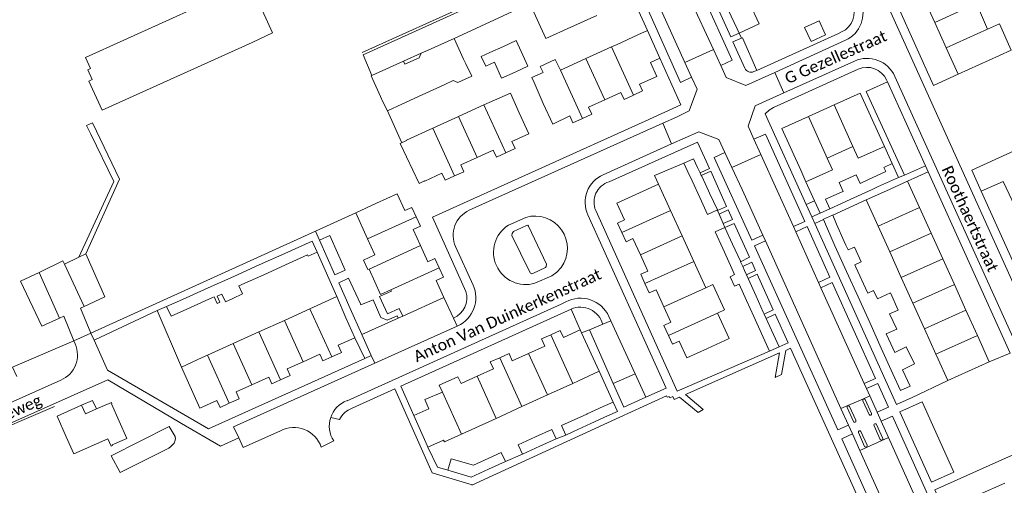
# Model space of a CAD drawing. Extents: x 177628 to 188968, y 384226 to 390673.
# Tile 130 of 256: x 183380 to 183598, y 385731 to 385833. Entities that reach past the tile are written whole.
import ezdxf

# ---------------------------------------------------------------- set-up
doc = ezdxf.new("R2010")
doc.units = 0
for name, color, linetype, lineweight in [('B01_F', 14, 'Continuous', 9), ('B01_T', 14, 'Continuous', 9), ('B02_F', 14, 'Continuous', 9), ('B02_T', 14, 'Continuous', 9), ('B07_D', 14, 'Continuous', 9), ('B11_F', 14, 'Continuous', 9), ('B11_S', 14, 'Continuous', 9), ('B14_F', 14, 'Continuous', 9), ('T03_F', 253, 'Continuous', 9), ('T03_T', 253, 'Continuous', 9), ('T04_F', 253, 'HAAG', 9), ('T04_T', 253, 'HAAG', 9), ('T05_F', 253, 'Continuous', 9), ('T05_T', 253, 'Continuous', 9), ('T22_D', 253, 'Continuous', 9), ('T22_T', 253, 'Continuous', 9), ('V00_F', 8, 'Continuous', 9), ('V00_T', 8, 'Continuous', 9), ('Z06', 7, 'Continuous', 9)]:
    doc.layers.add(name, color=color, linetype=linetype, lineweight=lineweight)
doc.styles.add('Legend', font='calibri.ttf')
doc.linetypes.add('HAAG', pattern='A,4,-1,[5,TOPOCAD.SHX,S=0.35,R=0,X=-0.35,Y=-0.35],-1', length=6)

msp = doc.modelspace()

# ---------------------------------------------------------------- linework, layer by layer
at = {"layer": 'B01_F', "linetype": 'Continuous'}
for points in [[(183493.565, 385820.731), (183494.03, 385819.646)], [(183459.927, 385772.332), (183461.635, 385768.565), (183464.228, 385769.741)], [(183537.113, 385763.058), (183532.332, 385760.879)]]:
    msp.add_lwpolyline(points, dxfattribs=at)
at = {"layer": 'B01_T', "linetype": 'Continuous'}
for points in [[(183431.759, 385828.473), (183436.27, 385830.61), (183426.87, 385851.36), (183428.26, 385852.16), (183427.17, 385854.52), (183423.92, 385866.13), (183422.13, 385865.62), (183410.98, 385890.31), (183403.12, 385886.73), (183404.74, 385883.18), (183401.2, 385881.53), (183404.02, 385875.41), (183405.172, 385871.241), (183401.726, 385869.779), (183400.65, 385871.69), (183386.112, 385865.129), (183387.091, 385862.959), (183375.215, 385857.599)], [(183376.37, 385854.991), (183376.87, 385855.218), (183379.658, 385849.075), (183408.756, 385862.28), (183420.394, 385836.635), (183394.995, 385825.108), (183396.088, 385822.7), (183395.488, 385822.428), (183396.474, 385820.256), (183395.728, 385819.918), (183398.64, 385813.502), (183431.759, 385828.473)], [(183582.483, 385832.895), (183579.849, 385838.71)], [(183591.681, 385837.062), (183594.18, 385831.406)], [(183582.483, 385832.895), (183585.034, 385827.263)], [(183516.926, 385830.133), (183519.045, 385831.101)], [(183519.045, 385831.101), (183521.828, 385825.01)], [(183516.926, 385830.133), (183512.345, 385828.04)], [(183511.11, 385827.474), (183505.478, 385824.893)], [(183512.345, 385828.04), (183511.11, 385827.474)], [(183587.667, 385821.449), (183585.034, 385827.263)], [(183505.478, 385824.893), (183499.846, 385822.311)], [(183515.955, 385816.81), (183517.995, 385817.742), (183517.31, 385819.242), (183521.109, 385820.977), (183519.709, 385824.042)], [(183521.828, 385825.01), (183519.709, 385824.042)], [(183596.802, 385825.586), (183587.667, 385821.449)], [(183494.03, 385819.646), (183496.038, 385814.96)], [(183482.975, 385814.651), (183488.802, 385817.288), (183490.714, 385812.951)], [(183504.7, 385811.642), (183506.766, 385812.586), (183506.046, 385814.162), (183509.62, 385815.794)], [(183509.62, 385815.794), (183513.183, 385817.422), (183513.893, 385815.868), (183515.955, 385816.81)], [(183570.212, 385808.095), (183566.065, 385817.273), (183560.325, 385814.68)], [(183477.351, 385812.106), (183482.975, 385814.651)], [(183496.038, 385814.96), (183498.155, 385810.439), (183501.915, 385812.247), (183502.625, 385810.694), (183504.7, 385811.642)], [(183560.325, 385814.68), (183554.641, 385812.112)], [(183471.676, 385809.538), (183477.351, 385812.106)], [(183487.777, 385804.078), (183489.829, 385805.016), (183489.106, 385806.597), (183492.839, 385808.304), (183490.714, 385812.951)], [(183554.641, 385812.112), (183548.755, 385809.452), (183552.894, 385800.291)], [(183465.843, 385806.899), (183471.676, 385809.538)], [(183465.88, 385806.814), (183465.843, 385806.899)], [(183571.394, 385805.491), (183570.212, 385808.095)], [(183481.436, 385803.066), (183484.986, 385804.689), (183485.7, 385803.128), (183487.777, 385804.078)], [(183564.445, 385805.492), (183558.751, 385802.934)], [(183564.445, 385805.492), (183565.588, 385802.924), (183571.394, 385805.491)], [(183476.471, 385798.975), (183478.546, 385799.924), (183477.858, 385801.43), (183481.436, 385803.066)], [(183469.898, 385797.846), (183469.861, 385797.926)], [(183469.898, 385797.846), (183473.681, 385799.575), (183474.39, 385798.024), (183476.471, 385798.975)], [(183521.496, 385797.182), (183512.328, 385793.004), (183514.033, 385789.262), (183512.486, 385788.557), (183513.43, 385786.486)], [(183567.361, 385793.69), (183571.872, 385795.729)], [(183576.51, 385797.825), (183571.872, 385795.729)], [(183579.145, 385791.998), (183576.51, 385797.825)], [(183459.263, 385792.988), (183463.793, 385795.049), (183465.486, 385791.33), (183467.044, 385792.039), (183467.995, 385789.95)], [(183567.361, 385793.69), (183569.996, 385787.861)], [(183454.657, 385790.843), (183459.263, 385792.988)], [(183579.145, 385791.998), (183581.697, 385786.352)], [(183457.274, 385785.072), (183454.657, 385790.843)], [(183467.995, 385789.95), (183468.925, 385787.905), (183467.327, 385787.178), (183468.957, 385783.597)], [(183569.996, 385787.861), (183572.548, 385782.216)], [(183457.274, 385785.072), (183458.881, 385781.527)], [(183513.43, 385786.486), (183514.356, 385784.453), (183515.86, 385785.139), (183517.5, 385781.541)], [(183581.697, 385786.352), (183584.249, 385780.707)], [(183468.957, 385783.597), (183470.575, 385780.04), (183472.13, 385780.747), (183473.071, 385778.678)], [(183517.5, 385781.541), (183519.125, 385777.974), (183517.574, 385777.267), (183518.515, 385775.203)], [(183572.548, 385782.216), (183575.101, 385776.571)], [(183584.249, 385780.707), (183586.833, 385774.992)], [(183473.071, 385778.678), (183474.013, 385776.608), (183472.439, 385775.892), (183474.14, 385772.153)], [(183575.101, 385776.571), (183577.673, 385770.88)], [(183518.515, 385775.203), (183519.456, 385773.137), (183520.966, 385773.825), (183522.678, 385770.067)], [(183586.833, 385774.992), (183589.386, 385769.344)], [(183444.552, 385769.658), (183450.457, 385772.341)], [(183450.457, 385772.341), (183452.476, 385767.678)], [(183462.517, 385773.506), (183462.381, 385773.804)], [(183474.14, 385772.153), (183465.019, 385768.003)], [(183444.552, 385769.658), (183438.903, 385767.092)], [(183465.019, 385768.003), (183464.228, 385769.741)], [(183522.678, 385770.067), (183524.225, 385766.673), (183522.689, 385765.973), (183523.7, 385763.754)], [(183577.673, 385770.88), (183580.227, 385765.231)], [(183452.476, 385767.678), (183454.474, 385763.26)], [(183589.386, 385769.344), (183591.906, 385763.771)], [(183438.903, 385767.092), (183433.254, 385764.526)], [(183433.254, 385764.526), (183427.606, 385761.96)], [(183454.474, 385763.26), (183450.791, 385761.594), (183451.502, 385760.022), (183449.35, 385759.049)], [(183492.803, 385759.81), (183496.379, 385761.427), (183495.671, 385762.994), (183497.725, 385763.923)], [(183497.725, 385763.923), (183499.779, 385764.852), (183500.529, 385763.334), (183504.193, 385765.025)], [(183504.193, 385765.025), (183504.518, 385764.321)], [(183504.518, 385764.321), (183508.429, 385755.847)], [(183523.7, 385763.754), (183524.571, 385761.844), (183526.08, 385762.532), (183527.779, 385758.804), (183532.332, 385760.879)], [(183580.227, 385765.231), (183582.757, 385759.634)], [(183591.906, 385763.771), (183594.541, 385757.943)], [(183427.606, 385761.96), (183421.957, 385759.393)], [(183416.17, 385756.751), (183420.776, 385758.857)], [(183421.957, 385759.393), (183420.776, 385758.857)], [(183449.35, 385759.049), (183447.381, 385758.158), (183446.712, 385759.636), (183443.029, 385757.97)], [(183481.478, 385754.739), (183485.054, 385756.356), (183484.356, 385757.9), (183486.444, 385758.844)], [(183486.444, 385758.844), (183488.507, 385759.777), (183489.224, 385758.191), (183492.803, 385759.81)], [(183582.757, 385759.634), (183583.272, 385758.496)], [(183426.744, 385748.808), (183424.717, 385747.882), (183424.02, 385749.408), (183420.222, 385747.673), (183416.17, 385756.751)], [(183443.029, 385757.97), (183439.497, 385756.372), (183440.164, 385754.898), (183438.042, 385753.938)], [(183585.392, 385753.807), (183583.272, 385758.496)], [(183594.541, 385757.943), (183585.392, 385753.807)], [(183438.042, 385753.938), (183436.102, 385753.061), (183435.433, 385754.539), (183431.721, 385752.86)], [(183473.784, 385751.241), (183473.085, 385752.788), (183477.209, 385754.653), (183477.902, 385753.122), (183481.478, 385754.739)], [(183508.429, 385755.847), (183503.861, 385753.739)], [(183431.721, 385752.86), (183428.229, 385751.28), (183428.882, 385749.785), (183426.744, 385748.808)], [(183502.592, 385753.161), (183496.998, 385750.613)], [(183503.861, 385753.739), (183502.592, 385753.161)], [(183467.489, 385746.064), (183470.816, 385747.533), (183469.91, 385749.584), (183473.784, 385751.241)], [(183496.998, 385750.613), (183491.345, 385748.039)], [(183390.717, 385741.393), (183388.701, 385745.969), (183394.122, 385748.357)], [(183394.122, 385748.357), (183396.532, 385749.424), (183397.384, 385747.524)], [(183394.122, 385748.357), (183394.96, 385746.456), (183397.384, 385747.524)], [(183397.384, 385747.524), (183400.702, 385748.986), (183400.83, 385748.695), (183400.731, 385748.651), (183404.093, 385741.019)], [(183491.345, 385748.039), (183485.675, 385745.457)], [(183470.392, 385739.49), (183467.489, 385746.064)], [(183485.675, 385745.457), (183477.984, 385741.954)], [(183390.717, 385741.393), (183392.395, 385737.601), (183399.933, 385740.941), (183400.642, 385739.34), (183400.935, 385739.47), (183400.882, 385739.589), (183404.093, 385741.019)], [(183477.984, 385741.954), (183474.224, 385740.242), (183474.043, 385740.643), (183470.596, 385739.088)], [(183470.596, 385739.088), (183470.392, 385739.49)], [(183592.289, 385728.615), (183597.941, 385731.172)]]:
    msp.add_lwpolyline(points, dxfattribs=at)
at = {"layer": 'B02_F', "linetype": 'Continuous'}
for points in [[(183539.287, 385830.525), (183538.856, 385831.452)], [(183543.764, 385832.592), (183539.287, 385830.525)], [(183478.938, 385823.752), (183480.264, 385821.018)], [(183461.642, 385813.361), (183460.652, 385815.381)], [(183527.101, 385801.783), (183529.249, 385802.762), (183530.147, 385800.833)], [(183527.996, 385799.861), (183527.101, 385801.783)], [(183530.147, 385800.833), (183530.68, 385799.69)], [(183567.737, 385798.109), (183571.664, 385799.935), (183571.237, 385800.878), (183573.123, 385801.7)], [(183528.905, 385797.911), (183527.996, 385799.861)], [(183530.68, 385799.69), (183530.954, 385799.101)], [(183530.954, 385799.101), (183531.037, 385798.924)], [(183562.087, 385795.486), (183562.278, 385795.572), (183561.38, 385797.52), (183565.171, 385799.259), (183566.013, 385797.308), (183567.737, 385798.109)], [(183568.674, 385796.015), (183563.016, 385793.41)], [(183569.89, 385796.575), (183568.674, 385796.015)], [(183559.364, 385791.754), (183558.407, 385793.819), (183562.087, 385795.486)], [(183563.016, 385793.41), (183561.875, 385792.885)], [(183446.172, 385782.145), (183445.039, 385784.586), (183439.024, 385781.882)], [(183439.024, 385781.882), (183433.364, 385779.338)], [(183444.185, 385781.243), (183446.172, 385782.145)], [(183433.364, 385779.338), (183427.706, 385776.795)], [(183539.634, 385780.05), (183539.574, 385780.187)], [(183540.097, 385779.003), (183539.634, 385780.05)], [(183540.493, 385778.108), (183540.097, 385779.003)], [(183427.706, 385776.795), (183422.048, 385774.252)], [(183540.908, 385777.168), (183540.493, 385778.108)], [(183541.271, 385776.347), (183540.908, 385777.168)], [(183422.048, 385774.252), (183416.388, 385771.708)], [(183453.429, 385769.716), (183450.899, 385775.373)], [(183417.351, 385769.578), (183423.001, 385772.143)], [(183423.001, 385772.143), (183423.37, 385772.311)], [(183416.388, 385771.708), (183412.91, 385770.145)], [(183412.91, 385770.145), (183413.877, 385768.001), (183417.351, 385769.578)], [(183456.008, 385763.95), (183453.429, 385769.716)], [(183542.524, 385767.965), (183543.555, 385765.697)], [(183544.844, 385768.492), (183544.645, 385768.93)], [(183545.298, 385767.495), (183544.844, 385768.492)], [(183545.679, 385766.657), (183545.298, 385767.495)], [(183543.555, 385765.697), (183546.028, 385760.26)], [(183548.148, 385761.23), (183545.679, 385766.657)], [(183546.028, 385760.26), (183548.148, 385761.23)]]:
    msp.add_lwpolyline(points, dxfattribs=at)
at = {"layer": 'B02_T', "linetype": 'Continuous'}
for points in [[(183502.175, 385831.852), (183496.614, 385829.321), (183493.165, 385836.899), (183498.735, 385839.434)], [(183536.897, 385835.663), (183538.856, 385831.452)], [(183507.869, 385834.443), (183502.175, 385831.852)], [(183558.4, 385830.108), (183556.948, 385833.256), (183553.756, 385831.783), (183555.208, 385828.635), (183558.4, 385830.108)], [(183476.368, 385829.351), (183470.651, 385826.756)], [(183478.435, 385824.798), (183476.368, 385829.351)], [(183489.837, 385821.925), (183492.67, 385823.207), (183490.109, 385828.863), (183487.308, 385827.595)], [(183470.651, 385826.756), (183469.128, 385826.064)], [(183487.308, 385827.595), (183484.289, 385826.228)], [(183465.203, 385824.311), (183458.228, 385821.151)], [(183465.487, 385823.671), (183465.203, 385824.311)], [(183469.128, 385826.064), (183468.683, 385825.099), (183465.487, 385823.671)], [(183478.938, 385823.752), (183478.435, 385824.798)], [(183485.26, 385824.083), (183486.85, 385820.572), (183489.837, 385821.925)], [(183458.228, 385821.151), (183458.054, 385821.072), (183460.099, 385816.509)], [(183468.509, 385816.515), (183474.184, 385819.113)], [(183474.184, 385819.113), (183474.333, 385819.181)], [(183460.099, 385816.509), (183460.652, 385815.381)], [(183464.858, 385814.843), (183468.509, 385816.515)], [(183574.53, 385798.61), (183573.123, 385801.7)], [(183530.615, 385794.242), (183528.905, 385797.911)], [(183531.037, 385798.924), (183532.555, 385795.665)], [(183569.89, 385796.575), (183574.53, 385798.61)], [(183534.498, 385791.495), (183532.359, 385790.499), (183530.615, 385794.242)], [(183532.555, 385795.665), (183532.767, 385795.211)], [(183532.767, 385795.211), (183534.498, 385791.495)], [(183559.364, 385791.754), (183561.875, 385792.885)], [(183536.177, 385787.619), (183534.013, 385786.606), (183535.695, 385782.926)], [(183537.874, 385783.907), (183536.177, 385787.619)], [(183535.695, 385782.926), (183537.401, 385779.193)], [(183539.574, 385780.187), (183537.874, 385783.907)], [(183563.006, 385777.914), (183560.446, 385783.562)], [(183562.516, 385784.521), (183562.525, 385784.501)], [(183562.525, 385784.501), (183562.896, 385783.683)], [(183543.044, 385772.449), (183541.271, 385776.347)], [(183565.566, 385772.265), (183563.006, 385777.914)], [(183539.28, 385775.098), (183540.919, 385771.494)], [(183544.645, 385768.93), (183543.044, 385772.449)], [(183568.135, 385766.597), (183565.566, 385772.265)], [(183540.919, 385771.494), (183542.524, 385767.965)], [(183456.008, 385763.95), (183464.054, 385767.569)], [(183570.694, 385760.95), (183568.135, 385766.597)], [(183573.246, 385755.32), (183570.694, 385760.95)], [(183575.395, 385756.183), (183577.046, 385752.54), (183574.939, 385751.585), (183573.246, 385755.32)], [(183505.736, 385746.435), (183509.282, 385748.055)], [(183509.282, 385748.055), (183511.498, 385749.044)], [(183511.498, 385749.044), (183512.443, 385746.932)], [(183510.228, 385745.984), (183506.59, 385744.321)], [(183510.228, 385745.984), (183512.443, 385746.932)], [(183500.099, 385743.86), (183501.02, 385741.776)], [(183506.59, 385744.321), (183502.769, 385742.575)], [(183491.458, 385737.531), (183490.507, 385739.608), (183494.368, 385741.375)], [(183494.368, 385741.375), (183497.972, 385743.025), (183498.922, 385740.949)], [(183501.02, 385741.776), (183502.769, 385742.575)], [(183495.311, 385739.295), (183491.458, 385737.531)], [(183498.922, 385740.949), (183495.311, 385739.295)], [(183487.699, 385735.925), (183486.792, 385737.907), (183483.08, 385736.207)], [(183483.08, 385736.207), (183480.625, 385735.083)], [(183483.977, 385734.221), (183487.699, 385735.925)], [(183480.141, 385732.465), (183483.977, 385734.221)]]:
    msp.add_lwpolyline(points, dxfattribs=at)
at = {"layer": 'B07_D', "linetype": 'Continuous'}
for points in [[(183582.483, 385832.895), (183591.681, 385837.062)], [(183585.034, 385827.263), (183594.18, 385831.406)], [(183511.11, 385827.474), (183515.955, 385816.81)], [(183505.478, 385824.893), (183509.62, 385815.794)], [(183499.846, 385822.311), (183504.7, 385811.642)], [(183482.975, 385814.651), (183487.777, 385804.078)], [(183564.445, 385805.492), (183560.325, 385814.68)], [(183477.351, 385812.106), (183481.436, 385803.066)], [(183554.641, 385812.112), (183558.751, 385802.934)], [(183471.676, 385809.538), (183476.471, 385798.975)], [(183513.43, 385786.486), (183524.154, 385791.373)], [(183579.145, 385791.998), (183569.996, 385787.861)], [(183467.995, 385789.95), (183457.274, 385785.072)], [(183517.5, 385781.541), (183526.729, 385785.746)], [(183581.697, 385786.352), (183572.548, 385782.216)], [(183468.957, 385783.597), (183457.604, 385778.427)], [(183584.249, 385780.707), (183575.101, 385776.571)], [(183473.071, 385778.678), (183462.381, 385773.804)], [(183518.515, 385775.203), (183529.305, 385780.119)], [(183522.678, 385770.067), (183531.98, 385774.273)], [(183577.673, 385770.88), (183586.833, 385774.992)], [(183449.35, 385759.049), (183444.552, 385769.658)], [(183523.7, 385763.754), (183534.527, 385768.708)], [(183580.227, 385765.231), (183589.386, 385769.344)], [(183443.029, 385757.97), (183438.903, 385767.092)], [(183438.042, 385753.938), (183433.254, 385764.526)], [(183502.592, 385753.161), (183497.725, 385763.923)], [(183591.906, 385763.771), (183582.757, 385759.634)], [(183431.721, 385752.86), (183427.606, 385761.96)], [(183426.744, 385748.808), (183421.957, 385759.393)], [(183486.444, 385758.844), (183491.345, 385748.039)], [(183492.803, 385759.81), (183496.998, 385750.613)], [(183485.675, 385745.457), (183481.478, 385754.739)], [(183477.984, 385741.954), (183473.784, 385751.241)]]:
    msp.add_lwpolyline(points, dxfattribs=at)
at = {"layer": 'B11_F', "linetype": 'Continuous'}
for points in [[(183496.029, 385821.81), (183495.395, 385823.146), (183498.722, 385824.702), (183499.846, 385822.311)], [(183493.565, 385820.731), (183496.029, 385821.81)], [(183469.861, 385797.926), (183468.625, 385797.345), (183464.486, 385806.159), (183465.88, 385806.814)], [(183554.063, 385797.71), (183559.917, 385800.342), (183558.751, 385802.934)], [(183552.894, 385800.291), (183554.063, 385797.71)]]:
    msp.add_lwpolyline(points, dxfattribs=at)
at = {"layer": 'B11_S', "linetype": 'Continuous'}
for points in [[(183596.802, 385825.586), (183599.391, 385826.73), (183596.811, 385832.569), (183594.18, 385831.406)], [(183521.496, 385797.182), (183524.154, 385791.373)], [(183524.154, 385791.373), (183526.729, 385785.746)], [(183526.729, 385785.746), (183529.305, 385780.119)], [(183457.604, 385778.427), (183457.327, 385778.31), (183456.389, 385780.418), (183458.881, 385781.527)], [(183462.381, 385773.804), (183460.137, 385772.795), (183457.604, 385778.427)], [(183529.305, 385780.119), (183531.98, 385774.273)], [(183531.98, 385774.273), (183533.521, 385774.983), (183536.082, 385769.424), (183534.527, 385768.708)], [(183462.517, 385773.506), (183459.927, 385772.332)], [(183534.527, 385768.708), (183537.113, 385763.058)]]:
    msp.add_lwpolyline(points, dxfattribs=at)
at = {"layer": 'B14_F', "linetype": 'Continuous'}
for points in [[(183543.764, 385832.592), (183541.616, 385837.158), (183541.13, 385836.927), (183540.878, 385837.454)], [(183485.26, 385824.083), (183483.352, 385823.219), (183482.381, 385825.364), (183484.289, 385826.228)], [(183474.333, 385819.181), (183476.201, 385820.084), (183477.198, 385819.634), (183480.264, 385821.018)], [(183464.858, 385814.843), (183461.642, 385813.361)], [(183559.965, 385790.294), (183559.951, 385790.328), (183557.906, 385789.412), (183557.929, 385789.359)], [(183557.929, 385789.359), (183560.446, 385783.562)], [(183560.795, 385788.329), (183559.965, 385790.294)], [(183560.795, 385788.329), (183562.516, 385784.521)], [(183446.667, 385784.824), (183448.941, 385785.832), (183450.649, 385781.979)], [(183448.384, 385780.95), (183446.667, 385784.824)], [(183565.09, 385778.856), (183564.855, 385779.373), (183566.227, 385779.992), (183564.746, 385783.274), (183563.365, 385782.651), (183562.896, 385783.683)], [(183439.992, 385779.74), (183444.035, 385781.575), (183444.185, 385781.243)], [(183450.649, 385781.979), (183452.347, 385778.147), (183450.073, 385777.139), (183448.384, 385780.95)], [(183434.342, 385777.175), (183439.992, 385779.74)], [(183537.401, 385779.193), (183538.295, 385777.186)], [(183567.657, 385773.21), (183565.09, 385778.856)], [(183428.877, 385774.694), (183434.342, 385777.175)], [(183455.71, 385770.757), (183453.071, 385776.387), (183450.899, 385775.373)], [(183538.295, 385777.186), (183537.324, 385776.732), (183538.28, 385774.654), (183539.28, 385775.098)], [(183429.667, 385772.955), (183428.877, 385774.694)], [(183423.37, 385772.311), (183424.041, 385770.832), (183424.633, 385771.101), (183424.032, 385772.425), (183425.088, 385772.905), (183425.875, 385771.171), (183427.554, 385771.937)], [(183427.554, 385771.937), (183429.667, 385772.955)], [(183572.478, 385768.54), (183574.448, 385769.374), (183572.761, 385773.136), (183569.871, 385771.825), (183568.995, 385773.713), (183567.701, 385773.113), (183567.657, 385773.21)], [(183464.054, 385767.569), (183463.776, 385768.12), (183461.588, 385767.132), (183460.191, 385767.722), (183458.505, 385771.632), (183455.814, 385770.535), (183455.71, 385770.757)], [(183572.799, 385761.895), (183571.806, 385764.082), (183574.111, 385765.132), (183572.478, 385768.54)], [(183575.395, 385756.183), (183578.046, 385757.476), (183576.211, 385761.238), (183573.663, 385759.995), (183572.799, 385761.895)], [(183500.099, 385743.86), (183505.651, 385746.396)], [(183505.651, 385746.396), (183505.736, 385746.435)], [(183402.613, 385733.533), (183400.663, 385737.211), (183413.466, 385743.685), (183414.765, 385741.422), (183414.834, 385740.906), (183414.748, 385740.39), (183414.542, 385739.947), (183414.289, 385739.672), (183413.818, 385739.229), (183413.373, 385738.859), (183402.613, 385733.533)], [(183475.022, 385734.008), (183475.722, 385736.505), (183480.625, 385735.083)], [(183480.141, 385732.465), (183475.022, 385734.008)]]:
    msp.add_lwpolyline(points, dxfattribs=at)
at = {"layer": 'T03_F', "linetype": 'Continuous'}
for points in [[(183454.657, 385790.843), (183445.782, 385786.813)], [(183445.782, 385786.813), (183396.178, 385764.291)], [(183392.384, 385762.595), (183378.905, 385756.755), (183379.849, 385754.659)]]:
    msp.add_lwpolyline(points, dxfattribs=at)
at = {"layer": 'T03_T', "linetype": 'Continuous'}
msp.add_lwpolyline([(183456.11, 385826.21), (183496.92, 385844.71), (183495.39, 385847.94)], dxfattribs=at)
at = {"layer": 'T04_F', "linetype": 'HAAG'}
for points in [[(183543.212, 385822.302), (183540.076, 385829.49)], [(183597.575, 385797.759), (183604.046, 385784.053)], [(183416.17, 385756.751), (183410.85, 385769.29)]]:
    msp.add_lwpolyline(points, dxfattribs=at)
at = {"layer": 'T04_T', "linetype": 'HAAG'}
for points in [[(183519.045, 385831.101), (183515.268, 385839.57)], [(183561.22, 385830.448), (183543.212, 385822.302)], [(183518.555, 385811.09), (183526.437, 385814.652)], [(183508.429, 385755.847), (183511.498, 385749.044)], [(183399.907, 385753.937), (183416.217, 385744.326)], [(183585.392, 385753.807), (183577.375, 385749.998), (183574.862, 385748.88)]]:
    msp.add_lwpolyline(points, dxfattribs=at)
at = {"layer": 'T05_F', "linetype": 'Continuous'}
for points in [[(183539.287, 385830.525), (183539.812, 385829.38)], [(183540.076, 385829.49), (183539.812, 385829.38)], [(183461.642, 385813.361), (183464.796, 385806.425)], [(183527.101, 385801.783), (183520.615, 385799.092), (183521.496, 385797.182)], [(183567.361, 385793.69), (183559.965, 385790.294)], [(183534.498, 385791.495), (183534.56, 385791.351)], [(183534.56, 385791.351), (183534.905, 385790.555)], [(183534.905, 385790.555), (183535.799, 385788.491)], [(183535.799, 385788.491), (183536.177, 385787.619)], [(183450.457, 385772.341), (183446.172, 385782.145)], [(183546.028, 385760.26), (183525.65, 385751.49)], [(183388.167, 385748.062), (183370.944, 385740.676)], [(183501.02, 385741.776), (183498.922, 385740.949)], [(183475.022, 385734.008), (183472.676, 385734.672), (183470.596, 385739.088)], [(183491.458, 385737.531), (183487.699, 385735.925)]]:
    msp.add_lwpolyline(points, dxfattribs=at)
at = {"layer": 'T05_T', "linetype": 'Continuous'}
for points in [[(183493.111, 385837.04), (183476.368, 385829.351)], [(183571.394, 385805.491), (183573.123, 385801.7)], [(183554.063, 385797.71), (183555.966, 385793.505)], [(183555.966, 385793.505), (183557.2, 385790.78)], [(183557.2, 385790.78), (183559.364, 385791.754)]]:
    msp.add_lwpolyline(points, dxfattribs=at)
at = {"layer": 'T22_D', "linetype": 'Continuous'}
for points in [[(183392.384, 385762.595), (183396.178, 385764.291)], [(183458.095, 385759.317), (183456.665, 385758.665)]]:
    msp.add_lwpolyline(points, dxfattribs=at)
at = {"layer": 'T22_T', "linetype": 'Continuous'}
for points in [[(183580.445, 385801.197), (183581.053, 385799.853)], [(183556.003, 385788.481), (183555.337, 385789.961)]]:
    msp.add_lwpolyline(points, dxfattribs=at)
at = {"layer": 'V00_F', "linetype": 'Continuous'}
for points in [[(183539.287, 385830.525), (183537.447, 385829.706)], [(183539.812, 385829.38), (183537.945, 385828.601)], [(183533.616, 385826.881), (183527.343, 385824.039)], [(183547.212, 385821.852), (183549.191, 385817.308)], [(183572.054, 385819.729), (183567.366, 385817.615), (183575.849, 385799.187)], [(183395.094, 385781.779), (183402.516, 385798.259), (183396.546, 385810.733), (183395.242, 385810.149), (183396.145, 385808.176), (183401.226, 385797.746), (183393.485, 385781.013)], [(183524.408, 385806.057), (183522.451, 385810.635)], [(183544.112, 385803.729), (183537.693, 385800.858)], [(183532.753, 385800.623), (183530.68, 385799.69)], [(183575.849, 385799.187), (183580.445, 385801.197)], [(183530.954, 385799.101), (183533.027, 385800.017)], [(183574.53, 385798.61), (183575.849, 385799.187)], [(183576.51, 385797.825), (183581.053, 385799.853)], [(183592.77, 385795.6), (183597.575, 385797.759)], [(183601.019, 385777.346), (183592.77, 385795.6)], [(183534.56, 385791.351), (183536.533, 385792.258)], [(183536.886, 385791.476), (183534.905, 385790.555)], [(183555.966, 385793.505), (183554.118, 385792.668)], [(183537.832, 385789.384), (183535.799, 385788.491)], [(183557.2, 385790.78), (183555.337, 385789.961)], [(183557.929, 385789.359), (183556.003, 385788.481)], [(183492.833, 385787.893), (183492.648, 385788.091), (183492.366, 385788.024), (183489.51, 385786.721), (183489.191, 385786.308), (183489.151, 385785.852), (183492.966, 385778.015), (183493.23, 385777.532), (183493.504, 385777.379), (183493.76, 385777.43), (183496.542, 385778.795), (183496.675, 385778.985), (183496.752, 385779.499), (183492.833, 385787.893)], [(183536.177, 385787.619), (183538.228, 385788.507)], [(183551.293, 385787.797), (183553.828, 385788.907)], [(183551.825, 385786.617), (183554.321, 385787.811)], [(183446.667, 385784.824), (183445.782, 385786.813)], [(183544.556, 385785.867), (183542.09, 385784.802)], [(183545.103, 385784.652), (183542.663, 385783.536)], [(183393.485, 385781.013), (183390.318, 385779.488)], [(183393.485, 385781.013), (183395.094, 385781.779)], [(183394.68, 385770.149), (183399.295, 385772.278), (183395.094, 385781.779)], [(183541.612, 385781.018), (183539.634, 385780.05)], [(183390.318, 385779.488), (183389.991, 385780.213), (183384.733, 385777.694)], [(183394.68, 385770.149), (183390.318, 385779.488)], [(183540.097, 385779.003), (183542.093, 385779.955)], [(183384.733, 385777.694), (183380.667, 385775.746), (183385.328, 385765.825), (183389.275, 385767.608)], [(183389.275, 385767.608), (183384.733, 385777.694)], [(183542.934, 385778.093), (183540.908, 385777.168)], [(183541.271, 385776.347), (183543.295, 385777.294)], [(183556.856, 385775.455), (183559.355, 385776.628)], [(183557.378, 385774.297), (183559.881, 385775.458)], [(183396.178, 385764.291), (183393.879, 385769.779), (183394.68, 385770.149)], [(183412.91, 385770.145), (183410.85, 385769.29)], [(183389.275, 385767.608), (183390.188, 385768.02), (183392.384, 385762.595)], [(183410.85, 385769.29), (183396.873, 385762.741)], [(183546.843, 385769.442), (183544.844, 385768.492)], [(183545.298, 385767.495), (183547.299, 385768.434)], [(183509.2, 385766.233), (183510.98, 385767.021)], [(183456.008, 385763.95), (183458.095, 385759.317)], [(183511.527, 385753.168), (183506.234, 385765.022)], [(183550.67, 385760.973), (183549.62, 385760.466), (183548.654, 385755.126), (183547.244, 385754.503), (183548.203, 385759.911), (183527.462, 385750.72), (183531.369, 385747.43), (183530.279, 385746.755), (183526.104, 385750.13), (183524.985, 385749.616), (183524.685, 385750.269), (183524.038, 385749.972), (183523.881, 385750.314), (183523.419, 385750.102), (183523.276, 385750.415)], [(183548.148, 385761.23), (183550.143, 385762.139)], [(183516.336, 385755.317), (183511.527, 385753.168)], [(183467.489, 385746.064), (183464.624, 385752.57)], [(183518.71, 385750.13), (183513.883, 385747.892), (183511.527, 385753.168)], [(183569.424, 385754.258), (183566.905, 385753.16)], [(183567.417, 385752.024), (183569.912, 385753.173)], [(183512.971, 385745.75), (183480.323, 385730.692), (183480.343, 385730.778), (183471.521, 385733.452), (183463.28, 385751.963)], [(183568.151, 385750.395), (183566.766, 385749.767)], [(183566.766, 385749.767), (183561.785, 385747.618)], [(183569.773, 385746.797), (183570.644, 385744.862)], [(183563.436, 385743.954), (183564.311, 385742.012)], [(183572.285, 385741.221), (183565.96, 385738.35)]]:
    msp.add_lwpolyline(points, dxfattribs=at)
at = {"layer": 'V00_T', "linetype": 'Continuous'}
for points in [[(183544.725, 385897.224), (183608.523, 385756.063)], [(183496.981, 385844.23), (183456.28, 385825.74), (183458.228, 385821.151)], [(183519.17, 385842.157), (183527.343, 385824.039)], [(183516.761, 385841.075), (183526.37, 385819.59), (183528.811, 385820.785)], [(183528.541, 385837.893), (183533.616, 385826.881)], [(183531.183, 385839.051), (183537.751, 385824.52), (183535.232, 385823.385)], [(183537.447, 385829.706), (183533.412, 385838.658)], [(183587.667, 385821.449), (183582.2, 385818.98), (183574.384, 385836.299)], [(183561.942, 385830.775), (183561.22, 385830.448)], [(183540.577, 385822.763), (183537.945, 385828.601)], [(183562.783, 385828.935), (183547.212, 385821.852)], [(183533.616, 385826.881), (183535.232, 385823.385)], [(183592.77, 385795.6), (183590.66, 385800.27), (183610.37, 385809.21), (183602.486, 385826.618)], [(183465.203, 385824.311), (183469.128, 385826.064)], [(183526.437, 385814.652), (183521.828, 385825.01)], [(183527.343, 385824.039), (183528.811, 385820.785)], [(183564.767, 385824.334), (183549.191, 385817.308)], [(183547.212, 385821.852), (183540.757, 385818.977), (183536.461, 385820.725), (183535.232, 385823.385)], [(183543.212, 385822.302), (183542.57, 385822.012)], [(183546.87, 385814.13), (183565.566, 385822.544)], [(183522.451, 385810.635), (183525.475, 385811.997), (183528.294, 385813.336), (183530.012, 385818.121), (183528.811, 385820.785)], [(183571.855, 385820.169), (183572.054, 385819.729)], [(183572.054, 385819.729), (183580.445, 385801.197)], [(183605.774, 385750.03), (183573.687, 385820.968)], [(183549.191, 385817.308), (183542.877, 385814.46), (183541.333, 385810), (183542.583, 385807.131)], [(183545.09, 385812.72), (183545.902, 385813.524), (183546.87, 385814.13)], [(183478.99, 385773.47), (183471.62, 385789.88), (183518.555, 385811.09)], [(183554.118, 385792.668), (183545.09, 385812.72)], [(183479.722, 385791.391), (183522.451, 385810.635)], [(183524.408, 385806.057), (183530.419, 385808.755), (183534.791, 385806.994), (183536.14, 385804.143)], [(183542.583, 385807.131), (183545.13, 385808.23), (183553.828, 385788.907)], [(183544.112, 385803.729), (183542.583, 385807.131)], [(183509.252, 385799.256), (183524.408, 385806.057)], [(183510.589, 385797.69), (183530.109, 385806.474), (183532.753, 385800.623)], [(183536.14, 385804.143), (183533.82, 385803.05), (183542.09, 385784.802)], [(183537.693, 385800.858), (183536.14, 385804.143)], [(183551.293, 385787.797), (183544.112, 385803.729)], [(183544.556, 385785.867), (183539.995, 385795.992), (183537.693, 385800.858)], [(183533.027, 385800.017), (183536.533, 385792.258)], [(183581.053, 385799.853), (183599.16, 385759.86), (183594.541, 385757.943)], [(183536.886, 385791.476), (183537.832, 385789.384)], [(183555.337, 385789.961), (183554.118, 385792.668)], [(183492.18, 385789.83), (183488.355, 385788.138)], [(183518.71, 385750.13), (183523.18, 385752.15), (183505.899, 385790.395)], [(183525.65, 385751.49), (183507.65, 385791.33)], [(183538.228, 385788.507), (183541.612, 385781.018)], [(183551.825, 385786.617), (183551.293, 385787.797)], [(183554.321, 385787.811), (183559.355, 385776.628)], [(183574.862, 385748.88), (183574.03, 385748.51), (183573.28, 385750.11), (183556.003, 385788.481)], [(183545.103, 385784.652), (183544.556, 385785.867)], [(183556.856, 385775.455), (183551.825, 385786.617)], [(183480.564, 385774.895), (183476.71, 385783.367)], [(183542.663, 385783.536), (183561.078, 385742.901), (183563.436, 385743.954)], [(183561.785, 385747.618), (183545.103, 385784.652)], [(183497.947, 385776.897), (183499.07, 385777.713), (183499.999, 385778.745)], [(183542.093, 385779.955), (183542.934, 385778.093)], [(183494.22, 385775.28), (183497.947, 385776.897)], [(183543.295, 385777.294), (183546.843, 385769.442)], [(183557.378, 385774.297), (183556.856, 385775.455)], [(183566.905, 385753.16), (183557.378, 385774.297)], [(183559.881, 385775.458), (183569.424, 385754.258)], [(183474.14, 385772.153), (183476.262, 385767.601)], [(183452.747, 385749.358), (183500.01, 385770.655), (183501.03, 385771.193)], [(183464.054, 385767.569), (183465.019, 385768.003)], [(183464.624, 385752.57), (183502.2, 385769.57)], [(183477.058, 385765.838), (183476.262, 385767.601)], [(183502.2, 385769.57), (183504.193, 385765.025)], [(183510.552, 385767.956), (183510.98, 385767.021)], [(183547.299, 385768.434), (183550.143, 385762.139)], [(183458.861, 385757.621), (183477.058, 385765.838)], [(183477.058, 385765.838), (183477.188, 385765.897)], [(183509.2, 385766.233), (183506.234, 385765.022)], [(183510.98, 385767.021), (183516.336, 385755.317)], [(183396.178, 385764.291), (183396.873, 385762.741)], [(183456.665, 385758.665), (183454.474, 385763.26)], [(183506.234, 385765.022), (183504.518, 385764.321)], [(183392.675, 385761.876), (183392.384, 385762.595)], [(183396.873, 385762.741), (183399.866, 385756.067)], [(183550.67, 385760.973), (183591.476, 385670.673)], [(183592.744, 385706.952), (183582.541, 385729.66), (183627.677, 385749.942), (183652.741, 385761.35), (183654.803, 385756.885)], [(183458.861, 385757.621), (183458.095, 385759.317)], [(183399.866, 385756.067), (183422.13, 385743.15), (183456.665, 385758.665)], [(183428.832, 385741.132), (183427.7, 385743.55), (183458.861, 385757.621)], [(183516.336, 385755.317), (183518.71, 385750.13)], [(183337.66, 385730.79), (183347.531, 385735.141), (183389.532, 385753.916)], [(183370.944, 385740.676), (183370.807, 385740.975), (183399.907, 385753.937)], [(183567.417, 385752.024), (183566.905, 385753.16)], [(183569.912, 385753.173), (183572.273, 385747.928), (183569.773, 385746.797)], [(183453.88, 385747.71), (183463.28, 385751.963)], [(183512.971, 385745.75), (183523.276, 385750.415)], [(183568.151, 385750.395), (183567.417, 385752.024)], [(183569.773, 385746.797), (183568.151, 385750.395)], [(183565.07, 385745.023), (183563.701, 385748.053)], [(183566.766, 385749.767), (183566.607, 385749.58), (183566.629, 385749.336)], [(183566.629, 385749.336), (183568.003, 385746.292)], [(183567.166, 385749.596), (183566.999, 385749.759), (183566.766, 385749.767)], [(183568.549, 385746.532), (183567.166, 385749.596)], [(183579.71, 385749.1), (183574.79, 385746.91), (183581.801, 385731.34), (183586.741, 385733.55), (183579.71, 385749.1)], [(183563.436, 385743.954), (183561.785, 385747.618)], [(183563.152, 385747.818), (183564.53, 385744.773)], [(183582.911, 385724.292), (183573.158, 385745.961), (183570.644, 385744.862)], [(183416.217, 385744.326), (183424.78, 385739.28), (183428.832, 385741.132)], [(183449.126, 385745.617), (183451.06, 385745.171)], [(183569.109, 385743.837), (183570.471, 385740.8)], [(183571.026, 385741.038), (183569.642, 385744.093)], [(183570.644, 385744.862), (183572.285, 385741.221)], [(183428.832, 385741.132), (183429.83, 385739), (183438.02, 385742.69)], [(183564.311, 385742.012), (183561.959, 385740.952), (183579.919, 385700.816)], [(183565.96, 385738.35), (183564.311, 385742.012)], [(183567.021, 385739.267), (183565.639, 385742.314)], [(183566.186, 385742.565), (183567.561, 385739.518)], [(183447.039, 385739.083), (183449.8, 385740.46)], [(183572.285, 385741.221), (183580.405, 385723.206)], [(183582.383, 385701.892), (183565.96, 385738.35)]]:
    msp.add_lwpolyline(points, dxfattribs=at)
for centre, radius, start, end in [((183559.982, 385835.101), 4.749, 294.3794, 24.27266), ((183560.042, 385834.956), 6.616, 294.4801, 24.25987), ((183567.541, 385818.183), 6.748, 24.37985, 114.27172), ((183541.949, 385823.385), 1.507, 204.37653, 294.32876), ((183567.521, 385818.206), 4.758, 24.36948, 114.25308), ((183512.002, 385793.151), 6.696, 114.24723, 204.29951), ((183511.963, 385793.196), 4.699, 107.00146, 203.39456), ((183482.22, 385785.876), 6.054, 114.36913, 204.48123), ((183494.246, 385782.987), 7.148, 323.59756, 106.79825), ((183492.217, 385782.133), 7.14, 122.74497, 286.29393), ((183474.378, 385772.084), 6.795, 294.42693, 24.44145), ((183474.298, 385772.082), 4.893, 293.66507, 16.47549), ((183504.261, 385765.072), 6.921, 24.62315, 117.82596), ((183504.263, 385764.886), 5.118, 15.25487, 113.76952), ((183387.328, 385759.387), 5.898, 291.94315, 24.96376), ((183454.806, 385743.742), 5.982, 110.13553, 161.73214), ((183563.422, 385747.945), 0.299, 21.14408, 205.20271), ((183455.674, 385742.882), 5.15, 110.38219, 153.61468), ((183568.274, 385746.417), 0.298, 204.77185, 22.68493), ((183454.813, 385743.738), 5.99, 161.71442, 213.17784), ((183564.806, 385744.886), 0.298, 202.31723, 27.36755), ((183569.372, 385743.972), 0.296, 24.07335, 207.23662), ((183440.993, 385737.045), 6.38, 18.62923, 117.77452), ((183565.913, 385742.437), 0.301, 25.0759, 204.22171), ((183567.293, 385739.388), 0.298, 204.02981, 25.82959), ((183570.747, 385740.923), 0.302, 203.93821, 22.48389)]:
    msp.add_arc(centre, radius, start, end, dxfattribs=at)

# ---------------------------------------------------------------- texts
at = {"layer": 'Z06', "linetype": 'Continuous', "style": 'Legend'}
for s, rotation, p in [('G Gezellestraat', 23.8229, (183550.07, 385819.222)), ('Roothaertstraat', 294.46293, (183583.954, 385800.525)), ('Anton Van Duinkerkenstraat', 24.38707, (183468.136, 385757.801)), ('Oude Liesselseweg', 24.38707, (183358.374, 385736.236))]:
    msp.add_text(s, height=2.5, rotation=rotation, dxfattribs=at).set_placement(p)

doc.saveas('drawing.dxf')
